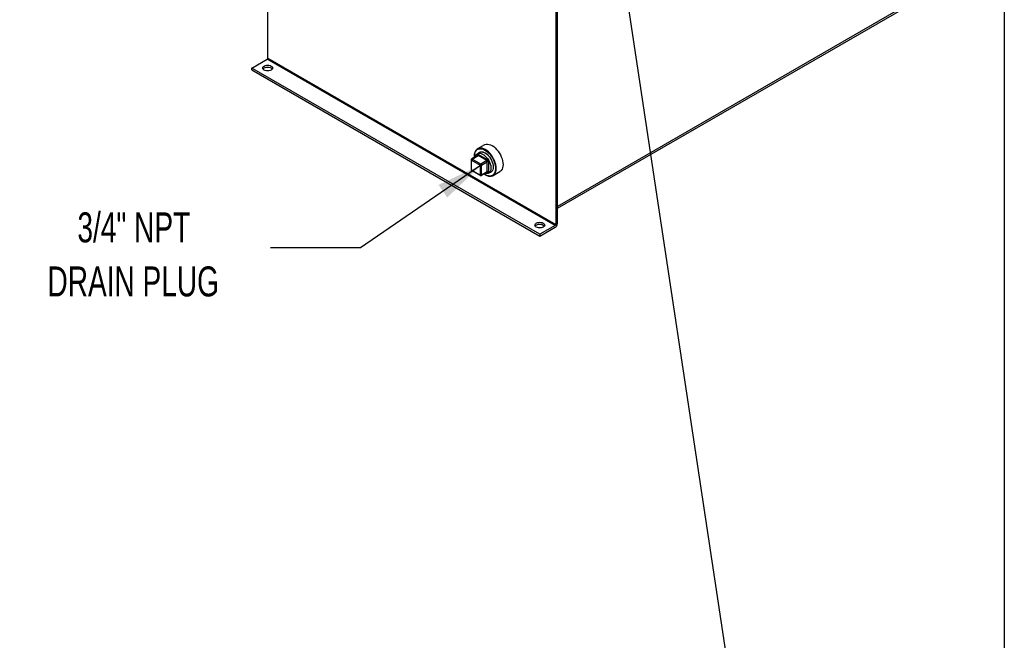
# Model space of a CAD drawing. Header units: inches. Extents: x 4 to 172, y 4 to 132.
# Tile 26 of 38: x 128 to 172, y 60 to 87. Entities that reach past the tile are written whole.
import ezdxf

# ---------------------------------------------------------------- set-up
doc = ezdxf.new("R2010")
doc.units = ezdxf.units.IN
doc.header["$LTSCALE"] = 16
doc.header["$MEASUREMENT"] = 0
doc.layers.add('TEXT', color=140, linetype='Continuous', lineweight=25)
doc.styles.add('SLDTEXTSTYLE0', font='TXT', dxfattribs={"width": 0.7})
doc.dimstyles.new('SLDDIMSTYLE2', dxfattribs={"dimtxt": 0.18, "dimasz": 2.08, "dimexe": 0, "dimexo": 0.0625, "dimgap": 0, "dimtad": 0, "dimtih": 1, "dimtoh": 1, "dimdec": 0, "dimrnd": 1e-09, "dimzin": 0, "dimdsep": 46, "dimtxsty": 'Standard', "dimsah": 1, "dimcen": 0.09, "dimadec": 0, "dimazin": 0, "dimtfac": 2.08, "dimtdec": 0, "dimtofl": 0, "dimtmove": 0, "dimatfit": 3, "dimfxl": 0, "dimfrac": 2, "dimtolj": 1, "dimtzin": 0, "dimarcsym": 0})
doc.dimstyles.new('SLDDIMSTYLE3', dxfattribs={"dimtxt": 0.18, "dimasz": 2.08, "dimexe": 0, "dimexo": 0.0625, "dimgap": 0, "dimtad": 0, "dimtih": 1, "dimtoh": 1, "dimdec": 0, "dimrnd": 1e-09, "dimzin": 0, "dimdsep": 46, "dimtxsty": 'Standard', "dimblk1": 'NONE', "dimblk2": 'NONE', "dimsah": 1, "dimcen": 0.09, "dimadec": 0, "dimazin": 0, "dimtfac": 2.08, "dimtdec": 0, "dimtofl": 0, "dimtmove": 0, "dimatfit": 3, "dimldrblk": 'NONE', "dimfxl": 0, "dimfrac": 2, "dimtolj": 1, "dimtzin": 0, "dimarcsym": 0})

# ---------------------------------------------------------------- blocks, each defined once
blk = doc.blocks.new('_None')

msp = doc.modelspace()

# ---------------------------------------------------------------- linework, layer by layer
for p, q in [((139.22, 85.76), (139.22, 103.708)), ((152.036, 96.309), (152.036, 78.361)), ((152.11, 78.404), (152.11, 96.352)), ((168.977, 88.907), (152.11, 79.17)), ((152.11, 79.086), (168.925, 88.793)), ((138.513, 85.327), (139.199, 85.723)), ((152.015, 78.324), (139.199, 85.723)), ((139.22, 85.76), (152.036, 78.361)), ((151.329, 77.928), (138.513, 85.327)), ((138.513, 85.242), (138.513, 85.327)), ((138.513, 85.242), (151.329, 77.843)), ((148.654, 81.571), (148.551, 81.511)), ((148.864, 81.908), (148.56, 81.732)), ((148.278, 81.245), (148.278, 80.8)), ((148.29, 81.228), (148.676, 81.006)), ((148.29, 80.783), (148.29, 81.228)), ((148.56, 81.43), (148.298, 81.279)), ((148.318, 81.277), (148.58, 81.428)), ((148.704, 81.055), (148.318, 81.277)), ((148.418, 81.418), (148.418, 81.401)), ((148.552, 81.426), (148.552, 81.445)), ((148.965, 81.206), (148.58, 81.428)), ((148.608, 81.477), (148.994, 81.255)), ((148.965, 81.206), (148.704, 81.055)), ((148.732, 81.006), (148.994, 81.157)), ((148.994, 80.712), (148.994, 81.157)), ((149.05, 81.157), (149.05, 80.712)), ((148.676, 80.561), (148.29, 80.783)), ((148.298, 80.765), (148.684, 80.543)), ((148.676, 81.006), (148.676, 80.561)), ((148.724, 80.543), (148.985, 80.694)), ((148.732, 80.561), (148.732, 81.006)), ((148.994, 80.712), (148.732, 80.561)), ((148.994, 80.679), (148.977, 80.689)), ((149.051, 80.645), (149.154, 80.704)), ((149.247, 80.543), (149.551, 80.718)), ((148.889, 80.585), (148.904, 80.577)), ((152.015, 78.324), (151.329, 77.928)), ((151.329, 77.843), (152.015, 78.239)), ((151.329, 77.928), (151.329, 77.843))]:
    msp.add_line(p, q)
at = {"flags": 128}
for points in [[(139.065, 85.416), (139.11, 85.437), (139.163, 85.449), (139.22, 85.453), (139.276, 85.449), (139.329, 85.437), (139.374, 85.416), (139.409, 85.39), (139.431, 85.36), (139.439, 85.327), (139.431, 85.294), (139.409, 85.264), (139.374, 85.238), (139.329, 85.218), (139.276, 85.205), (139.22, 85.201), (139.163, 85.205), (139.11, 85.218), (139.065, 85.238), (139.03, 85.264), (139.008, 85.294), (139.001, 85.327), (139.008, 85.36), (139.03, 85.39), (139.065, 85.416)], [(139.014, 85.284), (139.03, 85.305), (139.065, 85.331)], [(139.065, 85.331), (139.11, 85.351), (139.163, 85.364), (139.22, 85.368), (139.276, 85.364), (139.329, 85.351), (139.374, 85.331), (139.409, 85.305), (139.426, 85.284)], [(148.864, 81.908), (148.89, 81.92), (148.945, 81.936), (149.006, 81.939), (149.071, 81.93), (149.139, 81.908), (149.208, 81.874), (149.277, 81.828), (149.344, 81.772), (149.409, 81.706), (149.47, 81.633), (149.526, 81.553), (149.574, 81.468), (149.616, 81.38), (149.649, 81.291), (149.673, 81.202), (149.688, 81.115), (149.693, 81.033)], [(148.904, 80.577), (148.904, 80.577), (148.973, 80.543), (149.04, 80.521), (149.105, 80.511), (149.166, 80.514), (149.221, 80.53), (149.27, 80.559), (149.312, 80.599), (149.345, 80.65), (149.369, 80.711), (149.384, 80.78), (149.389, 80.857), (149.384, 80.94), (149.369, 81.027), (149.345, 81.115), (149.312, 81.205), (149.27, 81.293), (149.221, 81.378), (149.166, 81.458), (149.105, 81.531), (149.04, 81.596), (148.973, 81.652), (148.904, 81.698), (148.834, 81.732), (148.767, 81.754), (148.702, 81.764), (148.641, 81.761), (148.586, 81.745), (148.537, 81.716), (148.495, 81.676), (148.462, 81.625), (148.438, 81.564), (148.423, 81.495), (148.418, 81.418), (148.418, 81.418)], [(148.42, 81.35), (148.418, 81.401), (148.423, 81.478), (148.438, 81.547), (148.463, 81.607), (148.496, 81.657), (148.538, 81.695), (148.588, 81.722), (148.644, 81.736), (148.705, 81.737), (148.77, 81.725), (148.838, 81.7), (148.907, 81.663), (148.975, 81.615), (149.042, 81.557), (149.105, 81.489), (149.164, 81.414), (149.217, 81.332), (149.262, 81.247), (149.3, 81.158), (149.33, 81.07), (149.349, 80.982), (149.359, 80.898), (149.359, 80.818), (149.349, 80.745), (149.33, 80.681), (149.3, 80.626), (149.262, 80.581), (149.217, 80.549), (149.164, 80.528), (149.105, 80.521), (149.042, 80.526), (148.975, 80.545), (148.907, 80.576), (148.846, 80.613)], [(148.457, 81.371), (148.468, 81.407), (148.492, 81.456), (148.526, 81.494), (148.567, 81.52), (148.616, 81.533), (148.669, 81.533), (148.727, 81.52), (148.786, 81.495), (148.846, 81.457), (148.905, 81.409), (148.96, 81.351), (149.011, 81.285), (149.056, 81.213), (149.094, 81.138), (149.123, 81.06), (149.143, 80.984), (149.153, 80.91), (149.153, 80.84), (149.143, 80.778), (149.123, 80.724), (149.094, 80.681), (149.056, 80.648), (149.011, 80.629), (148.96, 80.622), (148.905, 80.628), (148.882, 80.634)], [(148.563, 81.436), (148.563, 81.438), (148.583, 81.491), (148.612, 81.535), (148.65, 81.567), (148.695, 81.587), (148.746, 81.593), (148.801, 81.587), (148.86, 81.568), (148.897, 81.549)], [(148.568, 81.521), (148.599, 81.558), (148.64, 81.585), (148.688, 81.601), (148.742, 81.603), (148.799, 81.593), (148.859, 81.57), (148.92, 81.535), (148.98, 81.489), (149.037, 81.433), (149.091, 81.369), (149.138, 81.298), (149.18, 81.223), (149.213, 81.145), (149.237, 81.066), (149.252, 80.99), (149.257, 80.917)], [(149.257, 80.917), (149.252, 80.85), (149.237, 80.791), (149.213, 80.741), (149.18, 80.701), (149.138, 80.673), (149.091, 80.658), (149.068, 80.655)], [(149.693, 81.033), (149.688, 80.956), (149.673, 80.886), (149.649, 80.825), (149.616, 80.774), (149.574, 80.734), (149.551, 80.718)], [(151.174, 78.426), (151.22, 78.446), (151.272, 78.459), (151.329, 78.463), (151.386, 78.459), (151.438, 78.446), (151.484, 78.426), (151.518, 78.4), (151.54, 78.369), (151.548, 78.337), (151.54, 78.304), (151.518, 78.274), (151.484, 78.247), (151.438, 78.227), (151.386, 78.215), (151.329, 78.21), (151.272, 78.215), (151.22, 78.227), (151.174, 78.247), (151.14, 78.274), (151.118, 78.304), (151.11, 78.337), (151.118, 78.369), (151.14, 78.4), (151.174, 78.426)], [(151.123, 78.294), (151.14, 78.314), (151.174, 78.341)], [(151.174, 78.341), (151.22, 78.361), (151.272, 78.373), (151.329, 78.378), (151.386, 78.373), (151.438, 78.361), (151.484, 78.341), (151.518, 78.314), (151.535, 78.294)]]:
    msp.add_lwpolyline(points, dxfattribs=at)
for centre, radius, start, end in [((139.174, 85.762), 0.0461, 302.6055, 357.3945), ((148.298, 81.247), 0.0201, 185.7176, 245.6234), ((148.352, 81.226), 0.0615, 122.6055, 177.3945), ((148.307, 81.261), 0.0201, 54.3836, 114.2942), ((148.542, 81.425), 0.0218, 19.2092, 64.3545), ((148.568, 81.412), 0.0201, 54.3824, 114.3071), ((148.547, 81.48), 0.0615, 302.6055, 357.3945), ((148.932, 81.258), 0.0615, 302.6055, 357.3945), ((148.932, 81.154), 0.0615, 2.6055, 57.3945), ((149.022, 81.102), 0.0615, 62.6097, 117.3903), ((148.298, 80.802), 0.0201, 185.6948, 245.6253), ((148.309, 80.781), 0.0192, 172.7442, 235.9436), ((148.737, 81.003), 0.0615, 122.6055, 177.3945), ((148.704, 81.06), 0.0615, 242.6097, 297.3903), ((148.671, 81.003), 0.0615, 2.6055, 57.3945), ((148.974, 80.71), 0.0197, 305.0133, 6.2988), ((148.972, 80.681), 0.022, 355.7565, 39.7283), ((149.022, 80.657), 0.0615, 62.6097, 117.3903), ((148.695, 80.559), 0.0197, 173.6973, 235.0283), ((148.704, 80.615), 0.0615, 242.6097, 297.3903), ((148.713, 80.558), 0.0192, 304.0432, 7.2571), ((151.903, 78.413), 0.207, 302.6055, 357.3945), ((151.99, 78.363), 0.0461, 302.6055, 357.3945)]:
    msp.add_arc(centre, radius, start, end)
for points, knots in [([(148.284, 81.265), (148.282, 81.26), (148.279, 81.253), (148.279, 81.247), (148.279, 81.245)], [0, 0, 0, 0, 0.736873, 1, 1, 1, 1]), ([(148.299, 81.279), (148.298, 81.279), (148.295, 81.278), (148.29, 81.273), (148.286, 81.268), (148.284, 81.265)], [0, 0, 0, 0, 0.02012, 0.498151, 1, 1, 1, 1]), ([(148.552, 81.445), (148.552, 81.446), (148.552, 81.449), (148.552, 81.453), (148.553, 81.456), (148.554, 81.46), (148.555, 81.463), (148.557, 81.469), (148.561, 81.476), (148.568, 81.482), (148.577, 81.485), (148.586, 81.485), (148.594, 81.484), (148.601, 81.481), (148.606, 81.479), (148.608, 81.477)], [0, 0, 0, 0, 0.040276, 0.080243, 0.120059, 0.159884, 0.199878, 0.240199, 0.370044, 0.500057, 0.629903, 0.759916, 0.840121, 0.919722, 1, 1, 1, 1]), ([(148.564, 81.434), (148.564, 81.434), (148.564, 81.434), (148.562, 81.431), (148.56, 81.431), (148.56, 81.431)], [0, 0, 0, 0, 0.320431, 0.874577, 1, 1, 1, 1]), ([(148.994, 81.255), (148.995, 81.254), (148.997, 81.253), (149.001, 81.25), (149.004, 81.248), (149.008, 81.245), (149.011, 81.242), (149.017, 81.236), (149.025, 81.227), (149.034, 81.213), (149.041, 81.198), (149.046, 81.185), (149.049, 81.174), (149.05, 81.165), (149.05, 81.16), (149.05, 81.157)], [0, 0, 0, 0, 0.040276, 0.080243, 0.120059, 0.159884, 0.199878, 0.240199, 0.370044, 0.500057, 0.629903, 0.759916, 0.840121, 0.919722, 1, 1, 1, 1]), ([(148.279, 80.8), (148.279, 80.799), (148.278, 80.795), (148.28, 80.786), (148.287, 80.774), (148.294, 80.767), (148.298, 80.765), (148.299, 80.765)], [0, 0, 0, 0, 0.038215, 0.3229, 0.637752, 0.978948, 1, 1, 1, 1]), ([(148.985, 80.693), (148.988, 80.694), (148.992, 80.695), (148.991, 80.695), (148.991, 80.695)], [0, 0, 0, 0, 0.8461056, 1, 1, 1, 1]), ([(149.05, 80.712), (149.05, 80.711), (149.05, 80.708), (149.05, 80.704), (149.049, 80.7), (149.049, 80.697), (149.048, 80.693), (149.045, 80.688), (149.041, 80.681), (149.034, 80.675), (149.025, 80.671), (149.016, 80.671), (149.008, 80.673), (149.001, 80.675), (148.996, 80.678), (148.994, 80.679)], [0, 0, 0, 0, 0.040276, 0.080243, 0.120059, 0.159884, 0.199878, 0.240199, 0.370044, 0.500057, 0.629903, 0.759916, 0.840121, 0.919722, 1, 1, 1, 1]), ([(148.684, 80.543), (148.688, 80.541), (148.697, 80.537), (148.711, 80.537), (148.72, 80.541), (148.724, 80.543)], [0, 0, 0, 0, 0.339078, 0.681077, 1, 1, 1, 1])]:
    msp.add_open_spline(points, degree=3, knots=knots)
at = {"layer": 'TEXT'}
msp.add_line((172, 132), (172, 4), dxfattribs=at)

# ---------------------------------------------------------------- texts
at = {"layer": 'TEXT', "char_height": 1.3333, "attachment_point": 2, "style": 'SLDTEXTSTYLE0'}
for s, insert in [('3/4" NPT', (133.263, 78.903)), ('DRAIN PLUG', (133.236, 76.496))]:
    msp.add_mtext(s, dxfattribs=dict(at, insert=insert))

# ---------------------------------------------------------------- leaders
at = {"layer": 'TEXT', "has_arrowhead": 0}
msp.add_leader([(159.936, 57.128), (153.66, 98.859)], dimstyle='SLDDIMSTYLE3', dxfattribs=at)
at = {"layer": 'TEXT'}
msp.add_leader([(148.73, 81.021), (143.347, 77.332), (139.347, 77.332)], dimstyle='SLDDIMSTYLE2', dxfattribs=at)

doc.saveas('drawing.dxf')
